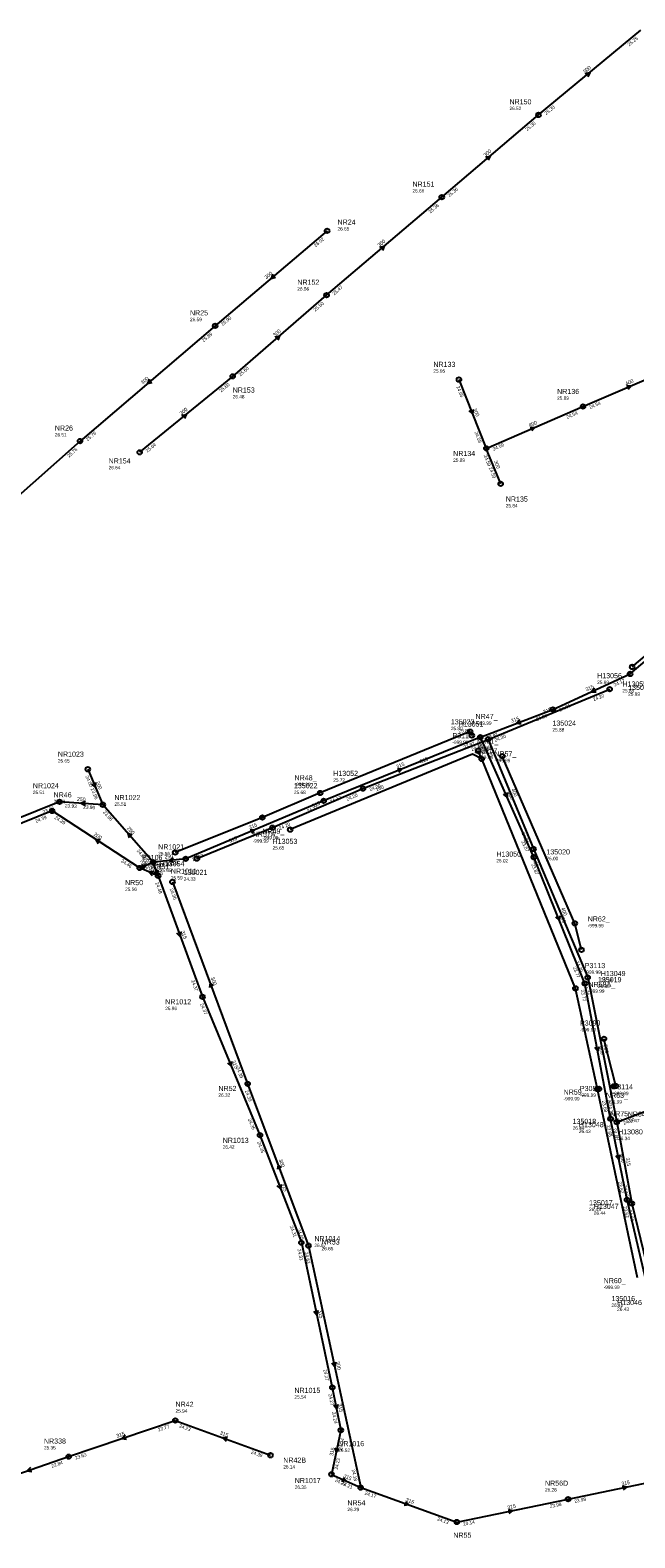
# Model space of a CAD drawing. Header units: metres. Extents: x 179992 to 198392, y 351761 to 369438.
# Tile 188 of 194: x 196991 to 197203, y 363779 to 364309. Entities that reach past the tile are written whole.
import ezdxf

# ---------------------------------------------------------------- set-up
doc = ezdxf.new("R2010")
doc.units = ezdxf.units.M

msp = doc.modelspace()

# ---------------------------------------------------------------- linework, layer by layer
at = {"layer": 'B-WE-RI-GWA-RIOOLLEIDING_BETON_300', "linetype": 'Continuous'}
for points in [[(197169.51, 364279.4), (197205.51, 364309.21)], [(197135.48, 364250.49), (197169.51, 364279.4)], [(197095, 364216), (197135.48, 364250.49)], [(197095.17, 364238.62), (197055.82, 364205.23)], [(197061.99, 364187.46), (197095, 364216)], [(197055.82, 364205.23), (197008.32, 364164.71)], [(197029.3, 364160.76), (197061.99, 364187.46)], [(197141.53, 364186.34), (197151.15, 364162.15)], [(197008.32, 364164.71), (196966.64, 364127.75)], [(197156.21, 364149.68), (197151.15, 364162.15)]]:
    msp.add_lwpolyline(points, dxfattribs=at)
at = {"layer": 'B-WE-RI-GWA-RIOOLLEIDING_BETON_400', "linetype": 'Continuous'}
for points in [[(197185.13, 364176.85), (197219.01, 364191.38)], [(197151.15, 364162.15), (197185.13, 364176.85)]]:
    msp.add_lwpolyline(points, dxfattribs=at)
at = {"layer": 'B-WE-RI-GWA-RIOOLLEIDING_PVC_200', "linetype": 'Continuous'}
msp.add_lwpolyline([(197035.749, 364011.852), (197034.004, 364016.66)], dxfattribs=at)
at = {"layer": 'B-WE-RI-GWA-RIOOLLEIDING_PVC_315', "linetype": 'Continuous'}
for points in [[(197035.749, 364011.852), (197051.38, 363969.271)], [(197051.38, 363969.271), (197071.567, 363920.634)], [(197071.567, 363920.634), (197086.12, 363882.845)], [(197086.12, 363882.845), (197097.017, 363831.921)], [(197097.017, 363831.921), (197100.002, 363816.896)], [(197004.31, 363807.6), (197041.81, 363820.32)], [(197041.81, 363820.32), (197075.29, 363808.09)], [(197100.002, 363816.896), (197096.718, 363801.372)], [(196975.16, 363797.59), (197004.31, 363807.6)], [(197096.718, 363801.372), (197106.99, 363796.72)], [(197179.9, 363792.66), (197221.11, 363801.25)], [(197106.99, 363796.72), (197140.79, 363784.62)], [(197140.79, 363784.62), (197179.9, 363792.66)]]:
    msp.add_lwpolyline(points, dxfattribs=at)
at = {"layer": 'B-WE-RI-GWA-RIOOLPUT_INSPECTIEPUT'}
for centre in [(197169.51, 364279.4), (197135.48, 364250.49), (197095.17, 364238.62), (197095, 364216), (197055.82, 364205.23), (197061.99, 364187.46), (197141.53, 364186.34), (197185.13, 364176.85), (197008.32, 364164.71), (197151.15, 364162.15), (197029.3, 364160.76), (197156.21, 364149.68), (197034, 364016.66), (197035.75, 364011.85), (197051.38, 363969.27), (197071.57, 363920.63), (197086.12, 363882.84), (197097.02, 363831.92), (197041.81, 363820.32), (197100, 363816.9), (197004.31, 363807.6), (197075.29, 363808.09), (197096.72, 363801.37), (197106.99, 363796.72), (197179.9, 363792.66), (197140.79, 363784.62)]:
    msp.add_circle(centre, 0.8, dxfattribs=at)
at = {"layer": 'B-WE-RI-GWA_STROMINGSRICHTING'}
for points in [[(197185.94, 364293.94), (197187.51, 364294.31), (197186.86, 364292.83)], [(197150.93, 364264.56), (197152.49, 364264.95), (197151.86, 364263.46)], [(197113.68, 364232.86), (197115.24, 364233.24), (197114.61, 364231.76)], [(197076.13, 364223.41), (197075.49, 364221.92), (197077.06, 364222.31)], [(197076.93, 364201.33), (197078.49, 364201.73), (197077.88, 364200.24)], [(197032.7, 364186.45), (197032.07, 364184.97), (197033.63, 364185.36)], [(197200.46, 364184.21), (197202.07, 364184.11), (197201.03, 364182.89)], [(197044.07, 364173.76), (197045.64, 364174.11), (197044.99, 364172.64)], [(197146.48, 364175.85), (197146.34, 364174.24), (197145.14, 364175.32)], [(197166.53, 364169.59), (197168.14, 364169.5), (197167.1, 364168.27)], [(197036.14, 364013.06), (197034.88, 364014.26), (197034.68, 364012.52)], [(197043.74, 363992.16), (197043.56, 363990.56), (197042.39, 363991.67)], [(197061.59, 363946.56), (197061.47, 363944.95), (197060.26, 363946.01)], [(197079, 363903.34), (197078.84, 363901.74), (197077.65, 363902.82)], [(197091.97, 363858.94), (197091.57, 363857.38), (197090.56, 363858.64)], [(197098.94, 363825.96), (197098.51, 363824.41), (197097.52, 363825.68)], [(197024.19, 363815.1), (197023.06, 363813.96), (197024.65, 363813.74)], [(197060.15, 363814.39), (197058.55, 363814.21), (197059.66, 363813.03)], [(197097.95, 363810.69), (197098.36, 363809.13), (197099.36, 363810.39)], [(196990.86, 363803.74), (196989.73, 363802.59), (196991.33, 363802.38)], [(197100.84, 363800.3), (197101.85, 363799.05), (197100.25, 363798.98)], [(197198.95, 363797.37), (197200.51, 363796.95), (197199.24, 363795.96)], [(197122.78, 363791.83), (197123.89, 363790.67), (197122.29, 363790.48)], [(197158.79, 363789.06), (197160.35, 363788.64), (197159.08, 363787.64)]]:
    msp.add_lwpolyline(points, dxfattribs=at)
at = {"layer": 'B-WE-RI-RIOOLLEIDING', "linetype": 'Continuous'}
for points in [[(197145.499, 364062.551), (197092.74, 364040.97)], [(197145.499, 364062.551), (197146.076, 364061.171)], [(197149.52, 364052.93), (197148.311, 364055.822)], [(197182.475, 363972.247), (197149.52, 364052.93)], [(197182.266, 363995.116), (197156.78, 364053.9)], [(197092.74, 364040.97), (197072.41, 364032.35)], [(196998.51, 364034.64), (196931.5, 364007.66)], [(197072.41, 364032.35), (197041.794, 364020.032)], [(197184.613, 363985.839), (197182.266, 363995.116)], [(197190.229, 363936.801), (197182.475, 363972.247)], [(197196.72, 363937.94), (197192.523, 363954.544)], [(197190.229, 363936.801), (197190.789, 363936.898)], [(197204.3, 363870.5), (197190.229, 363936.801)], [(197195.995, 363937.813), (197196.72, 363937.94)]]:
    msp.add_lwpolyline(points, dxfattribs=at)
at = {"layer": 'B-WE-RI-RIOOLLEIDING_BETON_200', "linetype": 'Continuous'}
msp.add_lwpolyline([(197029.27, 364014.6), (196998.51, 364034.64)], dxfattribs=at)
at = {"layer": 'B-WE-RI-RIOOLLEIDING_BETON_300', "linetype": 'Continuous'}
for points in [[(197040.8, 364009.69), (197067.24, 363938.72)], [(197067.24, 363938.72), (197088.63, 363881.78)], [(197088.63, 363881.78), (197106.99, 363796.72)]]:
    msp.add_lwpolyline(points, dxfattribs=at)
at = {"layer": 'B-WE-RI-RIOOLLEIDING_PVC_160', "linetype": 'Continuous'}
msp.add_lwpolyline([(197149.52, 364052.93), (197146.322, 364054.618), (197082.167, 364028.104)], dxfattribs=at)
at = {"layer": 'B-WE-RI-RIOOLLEIDING_PVC_200', "linetype": 'Continuous'}
msp.add_lwpolyline([(197035.749, 364011.852), (197029.27, 364014.6)], dxfattribs=at)
at = {"layer": 'B-WE-RI-RIOOLPUT_INSPECTIEPUT'}
for centre in [(197145.5, 364062.55), (197146.08, 364061.17), (197148.31, 364055.82), (197149.52, 364052.93), (197156.78, 364053.9), (197092.74, 364040.97), (196998.51, 364034.64), (197072.41, 364032.35), (197082.17, 364028.1), (197041.79, 364020.03), (197029.27, 364014.6), (197040.8, 364009.69), (197182.27, 363995.12), (197184.61, 363985.84), (197182.48, 363972.25), (197192.52, 363954.54), (197067.24, 363938.72), (197190.23, 363936.8), (197190.79, 363936.9), (197195.99, 363937.81), (197196.72, 363937.94), (197088.63, 363881.78)]:
    msp.add_circle(centre, 0.8, dxfattribs=at)
at = {"layer": 'B-WE-RI-SWA-RIOOLLEIDING_BETON_400', "linetype": 'Continuous'}
for points in [[(197151.786, 364059.827), (197167.761, 364021.28)], [(197167.761, 364021.28), (197186.803, 363976.075)]]:
    msp.add_lwpolyline(points, dxfattribs=at)
at = {"layer": 'B-WE-RI-SWA-RIOOLLEIDING_BETON_500', "linetype": 'Continuous'}
for points in [[(197186.803, 363976.075), (197197.052, 363925.252)], [(197197.052, 363925.252), (197249.919, 363945.491)]]:
    msp.add_lwpolyline(points, dxfattribs=at)
at = {"layer": 'B-WE-RI-SWA-RIOOLLEIDING_PVC_315', "linetype": 'Continuous'}
for points in [[(197202.442, 364085.304), (197231.719, 364109.983)], [(197151.786, 364059.827), (197194.536, 364077.477)], [(197107.782, 364042.521), (197151.786, 364059.827)], [(197076.007, 364028.781), (197107.782, 364042.521)], [(197049.414, 364017.899), (197076.007, 364028.781)], [(197197.052, 363925.252), (197202.297, 363896.602)], [(197202.297, 363896.602), (197210.473, 363862.878)]]:
    msp.add_lwpolyline(points, dxfattribs=at)
at = {"layer": 'B-WE-RI-SWA-RIOOLPUT_INSPECTIEPUT'}
for centre in [(197202.44, 364085.3), (197194.54, 364077.48), (197151.79, 364059.83), (197107.78, 364042.52), (197076.01, 364028.78), (197167.76, 364021.28), (197049.41, 364017.9), (197186.8, 363976.08), (197197.05, 363925.25), (197202.3, 363896.6)]:
    msp.add_circle(centre, 0.8, dxfattribs=at)
at = {"layer": 'B-WE-RI-VWA-RIOOLLEIDING_BETON_400', "linetype": 'Continuous'}
for points in [[(197167.855, 364018.392), (197149.052, 364060.618)], [(197185.778, 363973.994), (197167.855, 364018.392)], [(197194.845, 363926.401), (197185.778, 363973.994)], [(197200.617, 363897.888), (197194.845, 363926.401)], [(197208.467, 363864.256), (197200.617, 363897.888)]]:
    msp.add_lwpolyline(points, dxfattribs=at)
at = {"layer": 'B-WE-RI-VWA-RIOOLLEIDING_PVC_200', "linetype": 'Continuous'}
msp.add_lwpolyline([(197011.047, 364049.314), (197016.336, 364036.84)], dxfattribs=at)
at = {"layer": 'B-WE-RI-VWA-RIOOLLEIDING_PVC_250', "linetype": 'Continuous'}
for points in [[(197001.121, 364037.876), (196944.819, 364015.221)], [(197016.336, 364036.84), (197001.121, 364037.876)], [(197034.004, 364016.66), (197016.336, 364036.84)], [(197029.27, 364014.6), (197034.004, 364016.66)], [(197045.458, 364017.819), (197034.004, 364016.66)]]:
    msp.add_lwpolyline(points, dxfattribs=at)
at = {"layer": 'B-WE-RI-VWA-RIOOLLEIDING_PVC_315', "linetype": 'Continuous'}
for points in [[(197201.697, 364082.844), (197230.944, 364107.439)], [(197174.571, 364070.342), (197201.697, 364082.844)], [(197149.052, 364060.618), (197174.571, 364070.342)], [(197149.052, 364060.618), (197093.961, 364038.194)], [(197093.961, 364038.194), (197045.458, 364017.819)]]:
    msp.add_lwpolyline(points, dxfattribs=at)
at = {"layer": 'B-WE-RI-VWA-RIOOLPUT_INSPECTIEPUT'}
for centre in [(197201.7, 364082.84), (197174.57, 364070.34), (197149.05, 364060.62), (197011.05, 364049.31), (197001.12, 364037.88), (197016.34, 364036.84), (197093.96, 364038.19), (197045.46, 364017.82), (197167.86, 364018.39), (197185.78, 363973.99), (197194.85, 363926.4), (197200.62, 363897.89)]:
    msp.add_circle(centre, 0.8, dxfattribs=at)
at = {"layer": 'B-WE-RI-VWA_STROMINGSRICHTING'}
for points in [[(197189.14, 364077.85), (197188.13, 364076.59), (197189.74, 364076.54)], [(197162.9, 364066.67), (197161.81, 364065.48), (197163.41, 364065.32)], [(197119.9, 364049.53), (197121.51, 364049.41), (197120.44, 364048.2)], [(197013.79, 364044.68), (197013.69, 364043.08), (197012.47, 364044.12)], [(197158.53, 364041.11), (197158.45, 364039.51), (197157.21, 364040.53)], [(197010.21, 364037.98), (197008.73, 364037.36), (197010.12, 364036.54)], [(197026.66, 364026.14), (197025.17, 364026.75), (197025.58, 364025.19)], [(197068.1, 364028.11), (197069.71, 364028.01), (197068.66, 364026.78)], [(197029.9, 364015.72), (197031.64, 364015.63), (197030.52, 364014.29)], [(197041.09, 364018.1), (197039.73, 364017.24), (197041.24, 364016.67)], [(197176.95, 363997.8), (197176.82, 363996.19), (197175.61, 363997.26)], [(197190.75, 363951.75), (197190.31, 363950.2), (197189.33, 363951.48)], [(197198.15, 363913.7), (197197.73, 363912.14), (197196.74, 363913.41)]]:
    msp.add_lwpolyline(points, dxfattribs=at)
at = {"layer": 'B-WE-RI_STROMINGSRICHTING'}
for points in [[(197015.49, 364024.44), (197013.89, 364024.62), (197014.7, 364023.23)], [(197034.25, 364013.33), (197032.51, 364013.23), (197033.64, 364011.9)], [(197055.2, 363973.11), (197054.02, 363974.2), (197053.85, 363972.6)], [(197079.12, 363909.16), (197077.93, 363910.25), (197077.77, 363908.65)], [(197098.21, 363840.81), (197097.81, 363839.25), (197096.8, 363840.51)]]:
    msp.add_lwpolyline(points, dxfattribs=at)

# ---------------------------------------------------------------- texts
at = {"layer": 'B-WE-RI-GWA_AFM'}
for s, rotation, p in [('300', 39.63, (197185.82, 364293.91)), ('300', 40.35, (197150.81, 364264.53)), ('300', 40.43, (197113.54, 364232.84)), ('300', 40.32, (197073.81, 364221.53)), ('300', 40.85, (197076.8, 364201.28)), ('300', 40.47, (197030.37, 364184.56)), ('400', 23.21, (197200.32, 364184.22)), ('300', 39.24, (197043.94, 364173.73)), ('300', -68.31, (197146.49, 364175.98)), ('400', 23.39, (197166.39, 364169.59)), ('300', -67.91, (197153.82, 364157.64)), ('200', -70.05, (197035.08, 364015.98)), ('315', -69.84, (197043.76, 363992.3)), ('315', -67.46, (197061.6, 363946.67)), ('315', -68.94, (197079.01, 363903.5)), ('315', -77.92, (197092, 363859.07)), ('315', -78.76, (197098.98, 363826.09)), ('315', 18.74, (197021.33, 363814.21)), ('315', -20.07, (197057.35, 363815.48)), ('315', 78.06, (197097.27, 363807.76)), ('315', -24.36, (197100.76, 363800.4)), ('315', 11.77, (197198.81, 363797.42)), ('315', -19.7, (197122.68, 363791.92)), ('315', 11.62, (197158.66, 363789.08))]:
    msp.add_text(s, height=1.3, rotation=rotation, dxfattribs=at).set_placement(p)
at = {"layer": 'B-WE-RI-GWA_BOB'}
for s, rotation, p in [('25.25', 39.63, (197201.42, 364303.49)), ('25.30', 39.63, (197172.2, 364279.29)), ('25.30', 40.35, (197165.49, 364273.63)), ('25.36', 40.35, (197138.17, 364250.41)), ('25.36', 40.43, (197131.47, 364244.71)), ('26.02', 40.32, (197091.15, 364232.85)), ('25.47', 40.43, (197097.69, 364215.93)), ('25.50', 40.85, (197091.03, 364210.19)), ('25.90', 40.32, (197058.51, 364205.15)), ('25.89', 40.47, (197051.81, 364199.45)), ('25.60', 40.85, (197064.68, 364187.41)), ('25.60', 39.24, (197057.86, 364181.76)), ('24.65', -68.31, (197140.6, 364183.82)), ('24.54', 23.39, (197179.6, 364172.5)), ('24.54', 23.21, (197187.68, 364175.98)), ('25.76', 40.47, (197011.01, 364164.64)), ('25.64', 39.24, (197031.99, 364160.63)), ('24.59', -68.31, (197146.96, 364167.8)), ('24.59', 23.39, (197153.7, 364161.29)), ('25.76', 41.57, (197004.43, 364158.85)), ('24.59', -67.91, (197150.23, 364159.62)), ('24.59', -67.91, (197151.99, 364155.3)), ('24.48', -69.84, (197034.75, 364009.35)), ('24.37', -69.84, (197047.35, 363975.03)), ('24.37', -67.46, (197050.48, 363966.73)), ('24.35', -67.46, (197067.3, 363926.22)), ('24.35', -68.94, (197070.61, 363918.12)), ('24.31', -68.94, (197082, 363888.54)), ('24.31', -77.92, (197084.78, 363880.51)), ('24.27', -77.92, (197093.83, 363838.19)), ('24.27', -78.76, (197095.64, 363829.61)), ('23.77', 18.74, (197035.95, 363816.43)), ('24.23', -20.07, (197043.07, 363817.94)), ('24.24', -78.76, (197096.91, 363823.21)), ('24.24', 78.06, (197100.36, 363809.87)), ('23.63', 18.74, (197006.78, 363806.54)), ('24.39', -20.07, (197068.29, 363808.73)), ('22.84', 18.95, (196998.46, 363803.69)), ('24.22', 78.06, (197098.89, 363802.96)), ('24.22', -24.36, (197097.8, 363798.91)), ('24.21', -24.36, (197100.05, 363797.89)), ('24.17', -19.7, (197108.27, 363794.35)), ('23.98', 11.77, (197182.23, 363791.31)), ('23.98', 11.62, (197173.6, 363789.53)), ('24.13', -19.7, (197133.78, 363785.22)), ('24.14', 11.62, (197143.11, 363783.26))]:
    msp.add_text(s, height=1.2, rotation=rotation, dxfattribs=at).set_placement(p)
at = {"layer": 'B-WE-RI-GWA_PUTDEKSELNIVEAU'}
for s, p in [('26.52', (197159.29, 364281.09)), ('26.66', (197125.19, 364252.13)), ('26.65', (197098.85, 364238.77)), ('26.56', (197084.71, 364217.64)), ('26.59', (197046.97, 364206.87)), ('25.95', (197132.53, 364188.75)), ('26.48', (197061.99, 364179.72)), ('25.89', (197176.05, 364179.23)), ('26.51', (196999.47, 364166.35)), ('25.89', (197139.5, 364157.41)), ('26.54', (197018.37, 364154.8)), ('25.84', (197158.01, 364141.39)), ('25.56', (197035.8, 364019.07)), ('25.59', (197040.26, 364010.55)), ('25.96', (197038.26, 363964.61)), ('26.52', (197194.66, 363925.24)), ('26.47', (197200.85, 363925.1)), ('26.42', (197058.48, 363915.9)), ('26.67', (197090.71, 363881.31)), ('25.54', (197083.68, 363827.98)), ('25.94', (197041.89, 363823.08)), ('25.35', (196995.63, 363810.13)), ('26.52', (197099.09, 363809.24)), ('26.14', (197079.77, 363803.43)), ('26.35', (197083.8, 363796.25)), ('26.28', (197171.78, 363795.33)), ('26.29', (197102.31, 363788.43))]:
    msp.add_text(s, height=1.2, dxfattribs=at).set_placement(p)
at = {"layer": 'B-WE-RI-GWA_PUTNUMMER'}
for s, p in [('NR150', (197159.29, 364283.13)), ('NR151', (197125.19, 364254.17)), ('NR24', (197098.85, 364240.81)), ('NR152', (197084.71, 364219.68)), ('NR25', (197046.97, 364208.91)), ('NR133', (197132.53, 364190.79)), ('NR153', (197061.99, 364181.76)), ('NR136', (197176.05, 364181.27)), ('NR26', (196999.47, 364168.39)), ('NR154', (197018.37, 364156.84)), ('NR134', (197139.5, 364159.45)), ('NR135', (197158.01, 364143.43)), ('NR1021', (197035.8, 364021.11)), ('NR1011', (197040.26, 364012.59)), ('NR1012', (197038.26, 363966.65)), ('NR75', (197194.66, 363927.28)), ('NR64', (197200.85, 363927.14)), ('NR1013', (197058.48, 363917.94)), ('NR1014', (197090.71, 363883.35)), ('NR1015', (197083.68, 363830.02)), ('NR42', (197041.89, 363825.12)), ('NR338', (196995.63, 363812.17)), ('NR1016', (197099.09, 363811.28)), ('NR42B', (197079.77, 363805.47)), ('NR1017', (197083.8, 363798.29)), ('NR56D', (197171.78, 363797.37)), ('NR54', (197102.31, 363790.47)), ('NR55', (197139.55, 363779.08))]:
    msp.add_text(s, height=1.8, dxfattribs=at).set_placement(p)
at = {"layer": 'B-WE-RI-SWA_AFM'}
for s, rotation, p in [('315', 22.43, (197171.42, 364068.78)), ('315', 21.47, (197128.04, 364051.35)), ('400', -67.49, (197159.91, 364042.3)), ('315', 23.38, (197090.14, 364035.75)), ('315', 22.25, (197060.97, 364023.47)), ('400', -67.16, (197177.39, 364000.43)), ('500', -78.6, (197192.37, 363952.34)), ('315', -79.63, (197200.16, 363912.61))]:
    msp.add_text(s, height=1.3, rotation=rotation, dxfattribs=at).set_placement(p)
at = {"layer": 'B-WE-RI-SWA_BOB'}
for s, rotation, p in [('24.20', 22.43, (197188.94, 364073.22)), ('24.20', 21.47, (197146.12, 364055.66)), ('24.20', -67.49, (197150.89, 364057.29)), ('24.20', 22.43, (197154.32, 364058.93)), ('24.20', 21.47, (197110.3, 364041.58)), ('24.20', 23.38, (197102.25, 364038.17)), ('24.20', 23.38, (197078.56, 364027.92)), ('24.20', -67.49, (197163.49, 364026.87)), ('24.20', -67.16, (197166.88, 364018.74)), ('24.20', -67.16, (197182.5, 363981.64)), ('24.20', -78.6, (197185.43, 363973.76)), ('24.20', -78.6, (197193.94, 363931.56)), ('24.20', 20.95, (197199.56, 363924.29)), ('24.60', -79.63, (197195.64, 363922.96)), ('24.60', -79.63, (197199.3, 363902.97)), ('24.60', -76.37, (197201.02, 363894.23))]:
    msp.add_text(s, height=1.2, rotation=rotation, dxfattribs=at).set_placement(p)
at = {"layer": 'B-WE-RI-SWA_PUTDEKSELNIVEAU'}
for s, p in [('25.89', (197190.12, 364079.28)), ('25.85', (197198.99, 364076.34)), ('25.82', (197141.43, 364062.27)), ('25.72', (197097.34, 364044.93)), ('25.65', (197076.01, 364021.04)), ('26.02', (197154.67, 364016.54)), ('25.65', (197036.32, 364013.16)), ('26.34', (197191.39, 363974.54)), ('26.43', (197183.7, 363921.4)), ('26.34', (197197.47, 363918.89)), ('26.44', (197188.96, 363892.66)), ('26.43', (197197.16, 363858.86))]:
    msp.add_text(s, height=1.2, dxfattribs=at).set_placement(p)
at = {"layer": 'B-WE-RI-SWA_PUTNUMMER'}
for s, p in [('H13056', (197190.12, 364081.32)), ('H13055', (197198.99, 364078.38)), ('H13051', (197141.43, 364064.31)), ('H13052', (197097.34, 364046.97)), ('H13053', (197076.01, 364023.08)), ('H13050', (197154.67, 364018.58)), ('H13054', (197036.32, 364015.2)), ('H13049', (197191.39, 363976.58)), ('H13048', (197183.7, 363923.44)), ('H13080', (197197.47, 363920.93)), ('H13047', (197188.96, 363894.7)), ('H13046', (197197.16, 363860.9))]:
    msp.add_text(s, height=1.8, dxfattribs=at).set_placement(p)
at = {"layer": 'B-WE-RI-VWA_AFM'}
for s, rotation, p in [('315', 24.74, (197186.39, 364076.65)), ('315', 20.86, (197160.08, 364065.64)), ('315', 22.15, (197119.77, 364049.53)), ('200', -67.02, (197013.8, 364044.8)), ('400', -66, (197158.53, 364041.25)), ('250', -3.9, (197007.22, 364038.22)), ('315', 22.79, (197067.96, 364028.13)), ('250', -48.8, (197024.73, 364028.45)), ('250', 23.52, (197029.89, 364015.72)), ('250', 5.78, (197038.11, 364017.87)), ('400', -68.02, (197176.96, 363997.92)), ('400', -79.21, (197190.78, 363951.86)), ('400', -78.56, (197198.19, 363913.84))]:
    msp.add_text(s, height=1.3, rotation=rotation, dxfattribs=at).set_placement(p)
at = {"layer": 'B-WE-RI-VWA_BOB'}
for s, rotation, p in [('24.17', 24.74, (197196.27, 364078.36)), ('24.06', 20.86, (197168.86, 364066.24)), ('24.06', 24.74, (197177.14, 364069.54)), ('23.97', 20.86, (197151.56, 364059.65)), ('23.97', 22.15, (197143.43, 364056.39)), ('23.97', -66, (197148.22, 364058.06)), ('24.00', -67.02, (197010.17, 364046.77)), ('23.96', -67.02, (197012.02, 364042.4)), ('23.93', 21.92, (196995.48, 364033.67)), ('23.93', -3.9, (197002.99, 364035.94)), ('23.96', -3.9, (197009.43, 364035.51)), ('24.17', 22.79, (197088.39, 364033.9)), ('24.17', 22.15, (197096.49, 364037.28)), ('23.96', -48.8, (197016.3, 364034.15)), ('24.05', -48.8, (197028.17, 364020.59)), ('23.87', -66, (197163.44, 364023.87)), ('24.30', 5.78, (197036.18, 364015.07)), ('24.33', 5.78, (197038.87, 364015.34)), ('24.33', 22.79, (197048, 364016.93)), ('23.87', -68.02, (197166.93, 364015.86)), ('23.77', -68.02, (197181.56, 363979.63)), ('23.77', -79.21, (197184.38, 363971.69)), ('23.68', -79.21, (197191.8, 363932.74)), ('23.68', -78.56, (197193.48, 363924.08)), ('23.62', -78.56, (197197.5, 363904.2)), ('23.62', -76.86, (197199.32, 363895.53))]:
    msp.add_text(s, height=1.2, rotation=rotation, dxfattribs=at).set_placement(p)
at = {"layer": 'B-WE-RI-VWA_PUTDEKSELNIVEAU'}
for s, p in [('25.89', (197201.03, 364075.15)), ('25.80', (197138.69, 364063.06)), ('25.88', (197174.4, 364062.6)), ('25.65', (197000.53, 364051.69)), ('25.51', (196991.73, 364040.58)), ('25.68', (197083.52, 364040.6)), ('25.51', (197020.41, 364036.44)), ('26.00', (197172.27, 364017.33)), ('24.33', (197044.79, 364010.13)), ('26.35', (197190.39, 363972.38)), ('26.44', (197181.49, 363922.55)), ('26.43', (197187.28, 363893.95)), ('26.42', (197195.15, 363860.24))]:
    msp.add_text(s, height=1.2, dxfattribs=at).set_placement(p)
at = {"layer": 'B-WE-RI-VWA_PUTNUMMER'}
for s, p in [('135025', (197201.03, 364077.19)), ('135023', (197138.69, 364065.1)), ('135024', (197174.4, 364064.64)), ('NR1023', (197000.53, 364053.73)), ('NR1024', (196991.73, 364042.62)), ('135022', (197083.52, 364042.64)), ('NR1022', (197020.41, 364038.48)), ('135020', (197172.27, 364019.37)), ('135021', (197044.79, 364012.17)), ('135019', (197190.39, 363974.42)), ('135018', (197181.49, 363924.59)), ('135017', (197187.28, 363895.99)), ('135016', (197195.15, 363862.28))]:
    msp.add_text(s, height=1.8, dxfattribs=at).set_placement(p)
at = {"layer": 'B-WE-RI_AFM'}
for s, rotation, p in [('160', -27.83, (197146.91, 364055.19)), ('160', 22.45, (197112.51, 364041.5)), ('200', -33.08, (197013, 364026.12)), ('200', -22.98, (197031.38, 364014.53)), ('300', -69.57, (197054.2, 363975.96)), ('300', -69.41, (197078.12, 363911.99)), ('300', -77.82, (197098.25, 363840.95))]:
    msp.add_text(s, height=1.3, rotation=rotation, dxfattribs=at).set_placement(p)
at = {"layer": 'B-WE-RI_BOB'}
for s, rotation, p in [('24.39', 21.93, (196992.87, 364030.43)), ('24.39', -33.08, (196999.2, 364032.04)), ('24.46', -33.08, (197022.59, 364016.8)), ('24.36', -69.57, (197039.81, 364007.19)), ('24.39', -69.57, (197063.18, 363944.46)), ('24.39', -69.41, (197066.26, 363936.21)), ('24.65', -69.41, (197084.55, 363887.51)), ('24.63', -77.82, (197087.29, 363879.45)), ('24.18', -77.82, (197103.8, 363802.99))]:
    msp.add_text(s, height=1.2, rotation=rotation, dxfattribs=at).set_placement(p)
at = {"layer": 'B-WE-RI_PUTDEKSELNIVEAU'}
for s, p in [('-999.99', (197147.37, 364064.93)), ('-999.99', (197139.24, 364058.2)), ('-999.99', (197147.63, 364056.25)), ('-999.99', (197147.87, 364052.88)), ('-999.99', (197153.97, 364051.79)), ('-999.99', (197083.74, 364043.38)), ('25.53', (196999.01, 364037.37)), ('-999.99', (197072.41, 364024.61)), ('-999.99', (197069.02, 364023.52)), ('-999.99', (197030.11, 364015.37)), ('25.66', (197033.32, 364012.13)), ('25.56', (197024.14, 364006.52)), ('-999.99', (197186.8, 363993.74)), ('-999.99', (197185.77, 363977.34)), ('-999.99', (197187.07, 363970.71)), ('-999.99', (197184.08, 363957.14)), ('26.32', (197056.97, 363934.14)), ('-999.99', (197184.05, 363934.12)), ('-999.99', (197195.53, 363934.71)), ('-999.99', (197178.33, 363932.86)), ('-999.99', (197193.21, 363931.73)), ('26.65', (197093.24, 363880.16)), ('-999.99', (197192.4, 363866.56))]:
    msp.add_text(s, height=1.2, dxfattribs=at).set_placement(p)
at = {"layer": 'B-WE-RI_PUTNUMMER'}
for s, p in [('NR47_', (197147.37, 364066.97)), ('P3110', (197139.24, 364060.24)), ('NR61_', (197147.63, 364058.29)), ('P3107', (197147.87, 364054.92)), ('NR57_', (197153.97, 364053.83)), ('NR48_', (197083.74, 364045.42)), ('NR46', (196999.01, 364039.41)), ('NR57A_', (197069.02, 364025.56)), ('NR49_', (197072.41, 364026.65)), ('P3106', (197030.11, 364017.41)), ('NR51', (197033.32, 364014.17)), ('NR50', (197024.14, 364008.56)), ('NR62_', (197186.8, 363995.78)), ('P3113', (197185.77, 363979.38)), ('NR58A_', (197187.07, 363972.75)), ('P3090', (197184.08, 363959.18)), ('NR52', (197056.97, 363936.18)), ('NR59_', (197178.33, 363934.9)), ('P3089', (197184.05, 363936.16)), ('NR63_', (197193.21, 363933.77)), ('P3114', (197195.53, 363936.75)), ('NR53', (197093.24, 363882.2)), ('NR60_', (197192.4, 363868.6))]:
    msp.add_text(s, height=1.8, dxfattribs=at).set_placement(p)

doc.saveas('drawing.dxf')
